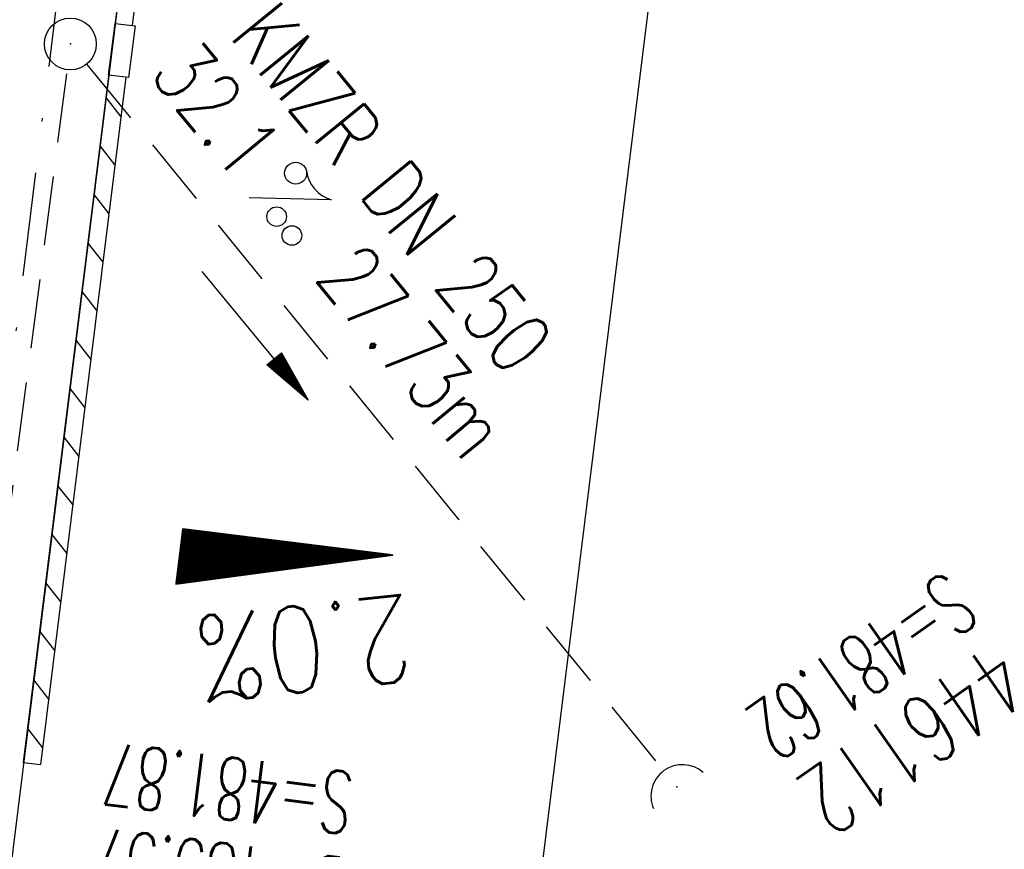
# Model space of a CAD drawing. Extents: x 459406 to 461721, y 413308 to 423218.
# Tile 57 of 256: x 461062 to 461090, y 415003 to 415027. Entities that reach past the tile are written whole.
import ezdxf
from ezdxf.enums import TextEntityAlignment as Align

# ---------------------------------------------------------------- set-up
doc = ezdxf.new("R2010")
doc.units = 0
doc.header["$LTSCALE"] = 2
doc.header["$MEASUREMENT"] = 0
for name, pattern in [('AUSGEZOGEN', [0]), ('GESTRICH-X2', [1.5, 1, -0.5]), ('STRICHPT-X3', [3, 1.5, -0.75, 0, -0.75])]:
    doc.linetypes.add(name, pattern=pattern)
doc.layers.get('0').update_dxf_attribs({"linetype": 'AUSGEZOGEN'})
for name, color, linetype in [('ACHSE', 1, 'STRICHPT-X3'), ('FBR', 8, 'CONTINUOUS'), ('GEF', 7, 'AUSGEZOGEN'), ('KANAL', 7, 'GESTRICH-X2'), ('PFEIL', 7, 'CONTINUOUS'), ('RINNE', 200, 'CONTINUOUS'), ('SCHACHTNR', 6, 'CONTINUOUS'), ('SCHSYMBOL', 7, 'AUSGEZOGEN'), ('TEXTO', 4, 'CONTINUOUS'), ('TEXTU', 4, 'CONTINUOUS')]:
    doc.layers.add(name, color=color, linetype=linetype)
doc.styles.add('ROMANS', font='romans.shx', dxfattribs={"width": 0.8})

# ---------------------------------------------------------------- blocks, each defined once
blk = doc.blocks.new('40')
at = {"color": 0}
blk.add_arc((0.025, 0.311), 0.91, 192.5363, 347.4637, dxfattribs=at)
blk.add_point((0, 0), dxfattribs=at)
blk = doc.blocks.new('PROM')
blk.add_line((1.566, 1.817), (0.019, 0.015))
for centre, radius in [((0.317, 1.51), 0.317), ((0.943, 0.291), 0.283), ((1.645, 0.287), 0.283)]:
    blk.add_circle(centre, radius)
blk.add_arc((0.992, 2.682), 1.033, 239.1414, 303.3549)
blk = doc.blocks.new('PFEIL2')
at = {"color": 0}
for p, q in [((0.88, 0.002), (-2.401, -0.012)), ((0.881, -0.271), (0.879, 0.276)), ((0.879, 0.276), (2.429, 0.009)), ((0.911, 0.27), (0.879, 0.265)), ((0.965, 0.261), (0.879, 0.246)), ((1.019, 0.252), (0.879, 0.228)), ((1.073, 0.242), (0.879, 0.209)), ((1.127, 0.233), (0.879, 0.191)), ((1.181, 0.224), (0.879, 0.172)), ((1.235, 0.214), (0.879, 0.154)), ((1.289, 0.205), (0.879, 0.135)), ((1.343, 0.196), (0.879, 0.117)), ((1.397, 0.187), (0.879, 0.098)), ((1.451, 0.177), (0.879, 0.08)), ((1.505, 0.168), (0.879, 0.061)), ((1.559, 0.159), (0.88, 0.043)), ((1.613, 0.149), (0.88, 0.024)), ((1.668, 0.14), (0.88, 0.006)), ((1.722, 0.131), (0.88, -0.013)), ((1.776, 0.121), (0.88, -0.031)), ((1.83, 0.112), (0.88, -0.05)), ((1.884, 0.103), (0.88, -0.068)), ((1.938, 0.094), (0.88, -0.087)), ((1.992, 0.084), (0.88, -0.105)), ((2.046, 0.075), (0.88, -0.124)), ((2.1, 0.066), (0.88, -0.142)), ((2.154, 0.056), (0.88, -0.161)), ((2.208, 0.047), (0.88, -0.179)), ((2.262, 0.038), (0.881, -0.198)), ((2.316, 0.029), (0.881, -0.216)), ((2.37, 0.019), (0.881, -0.235)), ((2.424, 0.01), (0.881, -0.253)), ((2.429, 0.009), (0.881, -0.271))]:
    blk.add_line(p, q, dxfattribs=at)
blk = doc.blocks.new('GST')
at = {"color": 0}
blk.add_circle((0, 0), 0.75, dxfattribs=at)
blk.add_point((0, 0), dxfattribs=at)
blk = doc.blocks.new('*X8')
at = {"color": 0}
for p, q in [((725.827, 193.844), (727.436, 195.453)), ((725.827, 193.853), (727.427, 195.453)), ((725.827, 193.861), (727.418, 195.453)), ((725.827, 193.87), (727.409, 195.453)), ((725.827, 193.879), (727.401, 195.453)), ((725.827, 193.888), (727.392, 195.453)), ((725.827, 193.897), (727.383, 195.453)), ((725.827, 193.906), (727.374, 195.453)), ((725.827, 193.914), (727.365, 195.453)), ((725.827, 193.923), (727.356, 195.453)), ((725.827, 193.932), (727.347, 195.453)), ((725.827, 193.941), (727.339, 195.453)), ((725.827, 193.95), (727.33, 195.453)), ((725.827, 193.959), (727.321, 195.453)), ((725.827, 193.967), (727.312, 195.453)), ((725.827, 193.976), (727.303, 195.453)), ((725.827, 193.985), (727.294, 195.453)), ((725.827, 193.994), (727.286, 195.453)), ((725.827, 194.003), (727.277, 195.453)), ((725.827, 194.012), (727.268, 195.453)), ((725.827, 194.02), (727.259, 195.453)), ((725.827, 194.029), (727.25, 195.453)), ((725.827, 194.038), (727.241, 195.453)), ((725.827, 194.047), (727.233, 195.453)), ((725.827, 194.056), (727.224, 195.453)), ((725.827, 194.065), (727.215, 195.453)), ((725.827, 194.073), (727.206, 195.453)), ((725.827, 194.082), (727.197, 195.453)), ((725.827, 194.091), (727.188, 195.453)), ((725.827, 194.1), (727.18, 195.453)), ((725.827, 194.109), (727.171, 195.453)), ((725.827, 194.118), (727.162, 195.453)), ((725.827, 194.127), (727.153, 195.453)), ((725.827, 194.135), (727.144, 195.453)), ((725.827, 194.144), (727.135, 195.453)), ((725.827, 194.153), (727.127, 195.453)), ((725.827, 194.162), (727.118, 195.453)), ((725.827, 194.171), (727.109, 195.453)), ((725.827, 194.18), (727.1, 195.453)), ((725.827, 194.188), (727.091, 195.453)), ((725.827, 194.197), (727.082, 195.453)), ((725.827, 194.206), (727.073, 195.453)), ((725.827, 194.215), (727.065, 195.453)), ((725.827, 194.224), (727.056, 195.453)), ((725.827, 194.233), (727.047, 195.453)), ((725.827, 194.241), (727.038, 195.453)), ((725.827, 194.25), (727.029, 195.453)), ((725.827, 194.259), (727.02, 195.453)), ((725.827, 194.268), (727.012, 195.453)), ((725.827, 194.277), (727.003, 195.453)), ((725.827, 194.286), (726.994, 195.453)), ((725.827, 194.294), (726.985, 195.453)), ((725.827, 194.303), (726.976, 195.453)), ((725.827, 194.312), (726.967, 195.453)), ((725.827, 194.321), (726.959, 195.453)), ((725.827, 194.33), (726.95, 195.453)), ((725.827, 194.339), (726.941, 195.453)), ((725.827, 194.348), (726.932, 195.453)), ((725.827, 194.356), (726.923, 195.453)), ((725.827, 194.365), (726.914, 195.453)), ((725.827, 194.374), (726.906, 195.453)), ((725.827, 194.383), (726.897, 195.453)), ((725.827, 194.392), (726.888, 195.453)), ((725.827, 194.401), (726.879, 195.453)), ((725.827, 194.409), (726.87, 195.453)), ((725.827, 194.418), (726.861, 195.453)), ((725.827, 194.427), (726.853, 195.453)), ((725.827, 194.436), (726.844, 195.453)), ((725.827, 194.445), (726.835, 195.453)), ((725.827, 194.454), (726.826, 195.453)), ((725.827, 194.462), (726.817, 195.453)), ((725.827, 194.471), (726.808, 195.453)), ((725.827, 194.48), (726.799, 195.453)), ((725.827, 194.489), (726.791, 195.453)), ((725.827, 194.498), (726.782, 195.453)), ((725.827, 194.507), (726.773, 195.453)), ((725.827, 194.515), (726.764, 195.453)), ((725.827, 194.524), (726.755, 195.453)), ((725.827, 194.533), (726.746, 195.453)), ((725.827, 194.542), (726.738, 195.453)), ((725.827, 194.551), (726.729, 195.453)), ((725.827, 194.56), (726.72, 195.453)), ((725.827, 194.568), (726.711, 195.453)), ((725.827, 194.577), (726.702, 195.453)), ((725.827, 194.586), (726.693, 195.453)), ((725.827, 194.595), (726.685, 195.453)), ((725.827, 194.604), (726.676, 195.453)), ((725.827, 194.613), (726.667, 195.453)), ((725.827, 194.622), (726.658, 195.453)), ((725.827, 194.63), (726.649, 195.453)), ((725.827, 194.639), (726.64, 195.453)), ((725.827, 194.648), (726.632, 195.453)), ((725.827, 194.657), (726.623, 195.453)), ((725.827, 194.666), (726.614, 195.453)), ((725.827, 194.675), (726.605, 195.453)), ((725.827, 194.683), (726.596, 195.453)), ((725.827, 194.692), (726.587, 195.453)), ((725.827, 194.701), (726.579, 195.453)), ((725.827, 194.71), (726.57, 195.453)), ((725.827, 194.719), (726.561, 195.453)), ((725.827, 194.728), (726.552, 195.453)), ((725.827, 194.736), (726.543, 195.453)), ((725.827, 194.745), (726.534, 195.453)), ((725.827, 194.754), (726.525, 195.453)), ((725.827, 194.763), (726.517, 195.453)), ((725.827, 194.772), (726.508, 195.453)), ((725.827, 194.781), (726.499, 195.453)), ((725.827, 194.789), (726.49, 195.453)), ((725.827, 194.798), (726.481, 195.453)), ((725.827, 194.807), (726.472, 195.453)), ((725.827, 194.816), (726.464, 195.453)), ((725.827, 194.825), (726.455, 195.453)), ((725.827, 194.834), (726.446, 195.453)), ((725.827, 194.842), (726.437, 195.453)), ((725.827, 194.851), (726.428, 195.453)), ((725.827, 194.86), (726.419, 195.453)), ((725.827, 194.869), (726.411, 195.453)), ((725.827, 194.878), (726.402, 195.453)), ((725.827, 194.887), (726.393, 195.453)), ((725.827, 194.896), (726.384, 195.453)), ((725.827, 194.904), (726.375, 195.453)), ((725.827, 194.913), (726.366, 195.453)), ((725.827, 194.922), (726.358, 195.453)), ((725.827, 194.931), (726.349, 195.453)), ((725.827, 194.94), (726.34, 195.453)), ((725.827, 194.949), (726.331, 195.453)), ((725.827, 194.957), (726.322, 195.453)), ((725.827, 194.966), (726.313, 195.453)), ((725.827, 194.975), (726.305, 195.453)), ((725.827, 194.984), (726.296, 195.453)), ((725.827, 194.993), (726.287, 195.453)), ((725.827, 195.002), (726.278, 195.453)), ((725.827, 195.01), (726.269, 195.453)), ((725.827, 195.019), (726.26, 195.453)), ((725.827, 195.028), (726.251, 195.453)), ((725.827, 195.037), (726.243, 195.453)), ((725.827, 195.046), (726.234, 195.453)), ((725.827, 195.055), (726.225, 195.453)), ((725.827, 195.063), (726.216, 195.453)), ((725.827, 195.072), (726.207, 195.453)), ((725.827, 195.081), (726.198, 195.453)), ((725.827, 195.09), (726.19, 195.453)), ((725.827, 195.099), (726.181, 195.453)), ((725.827, 195.108), (726.172, 195.453)), ((725.827, 195.116), (726.163, 195.453)), ((725.827, 195.125), (726.154, 195.453)), ((725.827, 195.134), (726.145, 195.453)), ((725.827, 195.143), (726.137, 195.453)), ((725.827, 195.152), (726.128, 195.453)), ((725.827, 195.161), (726.119, 195.453)), ((725.827, 195.17), (726.11, 195.453)), ((725.827, 195.178), (726.101, 195.453)), ((725.827, 195.187), (726.092, 195.453)), ((725.827, 195.196), (726.084, 195.453)), ((725.827, 195.205), (726.075, 195.453)), ((725.827, 195.214), (726.066, 195.453)), ((725.827, 195.223), (726.057, 195.453)), ((725.827, 195.231), (726.048, 195.453)), ((725.827, 195.24), (726.039, 195.453)), ((725.827, 195.249), (726.031, 195.453)), ((725.827, 195.258), (726.022, 195.453)), ((725.827, 195.267), (726.013, 195.453)), ((725.827, 195.276), (726.004, 195.453)), ((725.827, 195.284), (725.995, 195.453)), ((725.827, 195.293), (725.986, 195.453)), ((725.827, 195.302), (725.977, 195.453)), ((725.827, 195.311), (725.969, 195.453)), ((725.827, 195.32), (725.96, 195.453)), ((725.827, 195.329), (725.951, 195.453)), ((725.827, 195.337), (725.942, 195.453)), ((725.827, 195.346), (725.933, 195.453)), ((725.827, 195.355), (725.924, 195.453)), ((725.827, 195.364), (725.916, 195.453)), ((725.827, 195.373), (725.907, 195.453)), ((725.827, 195.382), (725.898, 195.453)), ((725.827, 195.39), (725.889, 195.453)), ((725.827, 195.399), (725.88, 195.453)), ((725.827, 195.408), (725.871, 195.453)), ((725.827, 195.417), (725.863, 195.453)), ((725.827, 195.426), (725.854, 195.453)), ((725.827, 195.435), (725.845, 195.453)), ((725.827, 195.444), (725.836, 195.453)), ((725.827, 193.826), (727.433, 195.433)), ((725.827, 193.817), (727.43, 195.421)), ((725.827, 193.808), (727.427, 195.409)), ((725.827, 193.799), (727.424, 195.397)), ((725.827, 193.791), (727.421, 195.385)), ((725.827, 193.782), (727.418, 195.373)), ((725.827, 193.773), (727.414, 195.361)), ((725.827, 193.764), (727.411, 195.349)), ((725.827, 193.755), (727.408, 195.337)), ((725.827, 193.746), (727.405, 195.325)), ((725.827, 193.738), (727.402, 195.313)), ((725.827, 193.729), (727.399, 195.301)), ((725.827, 193.72), (727.395, 195.289)), ((725.827, 193.711), (727.392, 195.277)), ((725.827, 193.702), (727.389, 195.265)), ((725.827, 193.693), (727.386, 195.253)), ((725.827, 193.685), (727.383, 195.241)), ((725.827, 193.676), (727.38, 195.229)), ((725.827, 193.667), (727.377, 195.217)), ((725.827, 193.658), (727.373, 195.205)), ((725.827, 193.649), (727.37, 195.193)), ((725.827, 193.64), (727.367, 195.181)), ((725.827, 193.632), (727.364, 195.169)), ((725.827, 193.623), (727.361, 195.157)), ((725.827, 193.614), (727.358, 195.145)), ((725.827, 193.605), (727.354, 195.133)), ((725.827, 193.596), (727.351, 195.121)), ((725.827, 193.587), (727.348, 195.109)), ((725.827, 193.579), (727.345, 195.097)), ((725.827, 193.57), (727.342, 195.085)), ((725.827, 193.561), (727.339, 195.073)), ((725.827, 193.552), (727.336, 195.061)), ((725.827, 193.543), (727.332, 195.049)), ((725.827, 193.534), (727.329, 195.037)), ((725.827, 193.525), (727.326, 195.025)), ((725.827, 193.517), (727.323, 195.013)), ((725.827, 193.508), (727.32, 195.001)), ((725.827, 193.499), (727.317, 194.989)), ((725.827, 193.49), (727.313, 194.977)), ((725.827, 193.481), (727.31, 194.965)), ((725.827, 193.472), (727.307, 194.953)), ((725.827, 193.464), (727.304, 194.941)), ((725.827, 193.455), (727.301, 194.929)), ((725.827, 193.446), (727.298, 194.917)), ((725.827, 193.437), (727.295, 194.905)), ((725.827, 193.428), (727.291, 194.893)), ((725.827, 193.419), (727.288, 194.881)), ((725.827, 193.411), (727.285, 194.869)), ((725.827, 193.402), (727.282, 194.857)), ((725.827, 193.393), (727.279, 194.845)), ((725.827, 193.384), (727.276, 194.833)), ((725.827, 193.375), (727.272, 194.821)), ((725.827, 193.366), (727.269, 194.809)), ((725.827, 193.358), (727.266, 194.797)), ((725.827, 193.349), (727.263, 194.785)), ((725.827, 193.34), (727.26, 194.773)), ((725.827, 193.331), (727.257, 194.761)), ((725.827, 193.322), (727.254, 194.749)), ((725.827, 193.313), (727.25, 194.737)), ((725.827, 193.305), (727.247, 194.725)), ((725.827, 193.296), (727.244, 194.713)), ((725.827, 193.287), (727.241, 194.701)), ((725.827, 193.278), (727.238, 194.689)), ((725.827, 193.269), (727.235, 194.677)), ((725.827, 193.26), (727.231, 194.665)), ((725.827, 193.251), (727.228, 194.653)), ((725.827, 193.243), (727.225, 194.641)), ((725.827, 193.234), (727.222, 194.629)), ((725.827, 193.225), (727.219, 194.617)), ((725.827, 193.216), (727.216, 194.605)), ((725.827, 193.207), (727.213, 194.593)), ((725.827, 193.198), (727.209, 194.581)), ((725.827, 193.19), (727.206, 194.569)), ((725.827, 193.181), (727.203, 194.557)), ((725.827, 193.172), (727.2, 194.545)), ((725.827, 193.163), (727.197, 194.533)), ((725.827, 193.154), (727.194, 194.521)), ((725.827, 193.145), (727.19, 194.509)), ((725.827, 193.137), (727.187, 194.497)), ((725.827, 193.128), (727.184, 194.485)), ((725.827, 193.119), (727.181, 194.473)), ((725.827, 193.11), (727.178, 194.461)), ((725.827, 193.101), (727.175, 194.449)), ((725.827, 193.092), (727.172, 194.437)), ((725.827, 193.084), (727.168, 194.425)), ((725.827, 193.075), (727.165, 194.413)), ((725.827, 193.066), (727.162, 194.401)), ((725.827, 193.057), (727.159, 194.389)), ((725.827, 193.048), (727.156, 194.377)), ((725.827, 193.039), (727.153, 194.365)), ((725.827, 193.031), (727.149, 194.353)), ((725.827, 193.022), (727.146, 194.341)), ((725.827, 193.013), (727.143, 194.329)), ((725.827, 193.004), (727.14, 194.317)), ((725.827, 192.995), (727.137, 194.305)), ((725.827, 192.986), (727.134, 194.293)), ((725.827, 192.977), (727.131, 194.281)), ((725.827, 192.969), (727.127, 194.269)), ((725.827, 192.96), (727.124, 194.257)), ((725.827, 192.951), (727.121, 194.245)), ((725.827, 192.942), (727.118, 194.233)), ((725.827, 192.933), (727.115, 194.221)), ((725.827, 192.924), (727.112, 194.209)), ((725.827, 192.916), (727.108, 194.197)), ((725.827, 192.907), (727.105, 194.185)), ((725.827, 192.898), (727.102, 194.173)), ((725.827, 192.889), (727.099, 194.161)), ((725.827, 192.88), (727.096, 194.15)), ((725.827, 192.871), (727.093, 194.138)), ((725.827, 192.863), (727.09, 194.126)), ((725.827, 192.854), (727.086, 194.114)), ((725.827, 192.845), (727.083, 194.102)), ((725.827, 192.836), (727.08, 194.09)), ((725.827, 192.827), (727.077, 194.078)), ((725.827, 192.818), (727.074, 194.066)), ((725.827, 192.81), (727.071, 194.054)), ((725.827, 192.801), (727.068, 194.042)), ((725.827, 192.792), (727.064, 194.03)), ((725.827, 192.783), (727.061, 194.018)), ((725.827, 192.774), (727.058, 194.006)), ((725.827, 192.765), (727.055, 193.994)), ((725.827, 192.757), (727.052, 193.982)), ((725.827, 192.748), (727.049, 193.97)), ((725.827, 192.739), (727.045, 193.958)), ((725.827, 192.73), (727.042, 193.946)), ((725.827, 192.721), (727.039, 193.934)), ((725.827, 192.712), (727.036, 193.922)), ((725.827, 192.703), (727.033, 193.91)), ((725.827, 192.695), (727.03, 193.898)), ((725.827, 192.686), (727.027, 193.886)), ((725.827, 192.677), (727.023, 193.874)), ((725.827, 192.668), (727.02, 193.862)), ((725.827, 192.659), (727.017, 193.85)), ((725.827, 192.65), (727.014, 193.838)), ((725.827, 192.642), (727.011, 193.826)), ((725.827, 192.633), (727.008, 193.814)), ((725.827, 192.624), (727.004, 193.802)), ((725.827, 192.615), (727.001, 193.79)), ((725.827, 192.606), (726.998, 193.778)), ((725.827, 192.597), (726.995, 193.766)), ((725.827, 192.589), (726.992, 193.754)), ((725.827, 192.58), (726.989, 193.742)), ((725.827, 192.571), (726.986, 193.73)), ((725.827, 192.562), (726.982, 193.718)), ((725.827, 192.553), (726.979, 193.706)), ((725.827, 192.544), (726.976, 193.694)), ((725.827, 192.536), (726.973, 193.682)), ((725.827, 192.527), (726.97, 193.67)), ((725.827, 192.518), (726.967, 193.658)), ((725.827, 192.509), (726.963, 193.646)), ((725.827, 192.5), (726.96, 193.634)), ((725.827, 192.491), (726.957, 193.622)), ((725.827, 192.483), (726.954, 193.61)), ((725.827, 192.474), (726.951, 193.598)), ((725.827, 192.465), (726.948, 193.586)), ((725.827, 192.456), (726.945, 193.574)), ((725.827, 192.447), (726.941, 193.562)), ((725.827, 192.438), (726.938, 193.55)), ((725.827, 192.429), (726.935, 193.538)), ((725.827, 192.421), (726.932, 193.526)), ((725.827, 192.412), (726.929, 193.514)), ((725.827, 192.403), (726.926, 193.502)), ((725.827, 192.394), (726.922, 193.49)), ((725.827, 192.385), (726.919, 193.478)), ((725.827, 192.376), (726.916, 193.466)), ((725.827, 192.368), (726.913, 193.454)), ((725.827, 192.359), (726.91, 193.442)), ((725.827, 192.35), (726.907, 193.43)), ((725.827, 192.341), (726.904, 193.418)), ((725.827, 192.332), (726.9, 193.406)), ((725.827, 192.323), (726.897, 193.394)), ((725.827, 192.315), (726.894, 193.382)), ((725.827, 192.306), (726.891, 193.37)), ((725.827, 192.297), (726.888, 193.358)), ((725.827, 192.288), (726.885, 193.346)), ((725.827, 192.279), (726.881, 193.334)), ((725.827, 192.27), (726.878, 193.322)), ((725.827, 192.262), (726.875, 193.31)), ((725.827, 192.253), (726.872, 193.298)), ((725.827, 192.244), (726.869, 193.286)), ((725.827, 192.235), (726.866, 193.274)), ((725.827, 192.226), (726.863, 193.262)), ((725.827, 192.217), (726.859, 193.25)), ((725.827, 192.209), (726.856, 193.238)), ((725.827, 192.2), (726.853, 193.226)), ((725.827, 192.191), (726.85, 193.214)), ((725.827, 192.182), (726.847, 193.202)), ((725.827, 192.173), (726.844, 193.19)), ((725.827, 192.164), (726.84, 193.178)), ((725.827, 192.155), (726.837, 193.166)), ((725.827, 192.147), (726.834, 193.154)), ((725.827, 192.138), (726.831, 193.142)), ((725.827, 192.129), (726.828, 193.13)), ((725.827, 192.12), (726.825, 193.118)), ((725.827, 192.111), (726.822, 193.106)), ((725.827, 192.102), (726.818, 193.094)), ((725.827, 192.094), (726.815, 193.082)), ((725.827, 192.085), (726.812, 193.07)), ((725.827, 192.076), (726.809, 193.058)), ((725.827, 192.067), (726.806, 193.046)), ((725.827, 192.058), (726.803, 193.034)), ((725.827, 192.049), (726.799, 193.022)), ((725.827, 192.041), (726.796, 193.01)), ((725.827, 192.032), (726.793, 192.998)), ((725.827, 192.023), (726.79, 192.986)), ((725.827, 192.014), (726.787, 192.974)), ((725.827, 192.005), (726.784, 192.962)), ((725.827, 191.996), (726.781, 192.95)), ((725.827, 191.988), (726.777, 192.938)), ((725.827, 191.979), (726.774, 192.926)), ((725.827, 191.97), (726.771, 192.914)), ((725.827, 191.961), (726.768, 192.902)), ((725.827, 191.952), (726.765, 192.89)), ((725.827, 191.943), (726.762, 192.878)), ((725.827, 191.935), (726.758, 192.866)), ((725.827, 191.926), (726.755, 192.854)), ((725.827, 191.917), (726.752, 192.842)), ((725.827, 191.908), (726.749, 192.83)), ((725.827, 191.899), (726.746, 192.818)), ((725.827, 191.89), (726.743, 192.806)), ((725.827, 191.881), (726.74, 192.794)), ((725.827, 191.873), (726.736, 192.782)), ((725.827, 191.864), (726.733, 192.77)), ((725.827, 191.855), (726.73, 192.758)), ((725.827, 191.846), (726.727, 192.746)), ((725.827, 191.837), (726.724, 192.734)), ((725.827, 191.828), (726.721, 192.722)), ((725.827, 191.82), (726.717, 192.71)), ((725.827, 191.811), (726.714, 192.698)), ((725.827, 191.802), (726.711, 192.686)), ((725.827, 191.793), (726.708, 192.674)), ((725.827, 191.784), (726.705, 192.662)), ((725.827, 191.775), (726.702, 192.65)), ((725.827, 191.767), (726.699, 192.639)), ((725.827, 191.758), (726.695, 192.627)), ((725.827, 191.749), (726.692, 192.615)), ((725.827, 191.74), (726.689, 192.603)), ((725.827, 191.731), (726.686, 192.591)), ((725.827, 191.722), (726.683, 192.579)), ((725.827, 191.714), (726.68, 192.567)), ((725.827, 191.705), (726.677, 192.555)), ((725.827, 191.696), (726.673, 192.543)), ((725.827, 191.687), (726.67, 192.531)), ((725.827, 191.678), (726.667, 192.519)), ((725.827, 191.669), (726.664, 192.507)), ((725.827, 191.66), (726.661, 192.495)), ((725.827, 191.652), (726.658, 192.483)), ((725.827, 191.643), (726.654, 192.471)), ((725.827, 191.634), (726.651, 192.459)), ((725.827, 191.625), (726.648, 192.447)), ((725.827, 191.616), (726.645, 192.435)), ((725.827, 191.607), (726.642, 192.423)), ((725.827, 191.599), (726.639, 192.411)), ((725.827, 191.59), (726.636, 192.399)), ((725.827, 191.581), (726.632, 192.387)), ((725.827, 191.572), (726.629, 192.375)), ((725.827, 191.563), (726.626, 192.363)), ((725.827, 191.554), (726.623, 192.351)), ((725.827, 191.546), (726.62, 192.339)), ((725.827, 191.537), (726.617, 192.327)), ((725.827, 191.528), (726.613, 192.315)), ((725.827, 191.519), (726.61, 192.303)), ((725.827, 191.51), (726.607, 192.291)), ((725.827, 191.501), (726.604, 192.279)), ((725.827, 191.493), (726.601, 192.267)), ((725.827, 191.484), (726.598, 192.255)), ((725.827, 191.475), (726.595, 192.243)), ((725.827, 191.466), (726.591, 192.231)), ((725.827, 191.457), (726.588, 192.219)), ((725.827, 191.448), (726.585, 192.207)), ((725.827, 191.44), (726.582, 192.195)), ((725.827, 191.431), (726.579, 192.183)), ((725.827, 191.422), (726.576, 192.171)), ((725.827, 191.413), (726.572, 192.159)), ((725.827, 191.404), (726.569, 192.147)), ((725.827, 191.395), (726.566, 192.135)), ((725.827, 191.386), (726.563, 192.123)), ((725.827, 191.378), (726.56, 192.111)), ((725.827, 191.369), (726.557, 192.099)), ((725.827, 191.36), (726.554, 192.087)), ((725.827, 191.351), (726.55, 192.075)), ((725.827, 191.342), (726.547, 192.063)), ((725.827, 191.333), (726.544, 192.051)), ((725.827, 191.325), (726.541, 192.039)), ((725.827, 191.316), (726.538, 192.027)), ((725.827, 191.307), (726.535, 192.015)), ((725.827, 191.298), (726.531, 192.003)), ((725.827, 191.289), (726.528, 191.991)), ((725.827, 191.28), (726.525, 191.979)), ((725.827, 191.272), (726.522, 191.967)), ((725.827, 191.263), (726.519, 191.955)), ((725.827, 191.254), (726.516, 191.943)), ((725.827, 191.245), (726.513, 191.931)), ((725.827, 191.236), (726.509, 191.919)), ((725.827, 191.227), (726.506, 191.907)), ((725.827, 191.219), (726.503, 191.895)), ((725.827, 191.21), (726.5, 191.883)), ((725.827, 191.201), (726.497, 191.871)), ((725.827, 191.192), (726.494, 191.859)), ((725.827, 191.183), (726.49, 191.847)), ((725.827, 191.174), (726.487, 191.835)), ((725.827, 191.166), (726.484, 191.823)), ((725.827, 191.157), (726.481, 191.811)), ((725.827, 191.148), (726.478, 191.799)), ((725.827, 191.139), (726.475, 191.787)), ((725.827, 191.13), (726.472, 191.775)), ((725.827, 191.121), (726.468, 191.763)), ((725.827, 191.112), (726.465, 191.751)), ((725.827, 191.104), (726.462, 191.739)), ((725.827, 191.095), (726.459, 191.727)), ((725.827, 191.086), (726.456, 191.715)), ((725.827, 191.077), (726.453, 191.703)), ((725.827, 191.068), (726.449, 191.691)), ((725.827, 191.059), (726.446, 191.679)), ((725.827, 191.051), (726.443, 191.667)), ((725.827, 191.042), (726.44, 191.655)), ((725.827, 191.033), (726.437, 191.643)), ((725.827, 191.024), (726.434, 191.631)), ((725.827, 191.015), (726.431, 191.619)), ((725.827, 191.006), (726.427, 191.607)), ((725.827, 190.998), (726.424, 191.595)), ((725.827, 190.989), (726.421, 191.583)), ((725.827, 190.98), (726.418, 191.571)), ((725.827, 190.971), (726.415, 191.559)), ((725.827, 190.962), (726.412, 191.547)), ((725.827, 190.953), (726.408, 191.535)), ((725.827, 190.945), (726.405, 191.523)), ((725.827, 190.936), (726.402, 191.511)), ((725.827, 190.927), (726.399, 191.499)), ((725.827, 190.918), (726.396, 191.487)), ((725.827, 190.909), (726.393, 191.475)), ((725.827, 190.9), (726.39, 191.463)), ((725.827, 190.892), (726.386, 191.451)), ((725.827, 190.883), (726.383, 191.439)), ((725.827, 190.874), (726.38, 191.427)), ((725.827, 190.865), (726.377, 191.415)), ((725.827, 190.856), (726.374, 191.403)), ((725.827, 190.847), (726.371, 191.391)), ((725.827, 190.838), (726.367, 191.379)), ((725.827, 190.83), (726.364, 191.367)), ((725.827, 190.821), (726.361, 191.355)), ((725.827, 190.812), (726.358, 191.343)), ((725.827, 190.803), (726.355, 191.331)), ((725.827, 190.794), (726.352, 191.319)), ((725.827, 190.785), (726.349, 191.307)), ((725.827, 190.777), (726.345, 191.295)), ((725.827, 190.768), (726.342, 191.283)), ((725.827, 190.759), (726.339, 191.271)), ((725.827, 190.75), (726.336, 191.259)), ((725.827, 190.741), (726.333, 191.247)), ((725.827, 190.732), (726.33, 191.235)), ((725.827, 190.724), (726.326, 191.223)), ((725.827, 190.715), (726.323, 191.211)), ((725.827, 190.706), (726.32, 191.199)), ((725.827, 190.697), (726.317, 191.187)), ((725.827, 190.688), (726.314, 191.175)), ((725.827, 190.679), (726.311, 191.163)), ((725.827, 190.671), (726.308, 191.151)), ((725.827, 190.662), (726.304, 191.139)), ((725.827, 190.653), (726.301, 191.128)), ((725.827, 190.644), (726.298, 191.116)), ((725.827, 190.635), (726.295, 191.104)), ((725.827, 190.626), (726.292, 191.092)), ((725.827, 190.618), (726.289, 191.08)), ((725.827, 190.609), (726.286, 191.068)), ((725.827, 190.6), (726.282, 191.056)), ((725.827, 190.591), (726.279, 191.044)), ((725.827, 190.582), (726.276, 191.032)), ((725.827, 190.573), (726.273, 191.02)), ((725.827, 190.564), (726.27, 191.008)), ((725.827, 190.556), (726.267, 190.996)), ((725.827, 190.547), (726.263, 190.984)), ((725.827, 190.538), (726.26, 190.972)), ((725.827, 190.529), (726.257, 190.96)), ((725.827, 190.52), (726.254, 190.948)), ((725.827, 190.511), (726.251, 190.936)), ((725.827, 190.503), (726.248, 190.924)), ((725.827, 190.494), (726.245, 190.912)), ((725.827, 190.485), (726.241, 190.9)), ((725.827, 190.476), (726.238, 190.888)), ((725.827, 190.467), (726.235, 190.876)), ((725.827, 190.458), (726.232, 190.864)), ((725.827, 190.45), (726.229, 190.852)), ((725.827, 190.441), (726.226, 190.84)), ((725.827, 190.432), (726.222, 190.828)), ((725.827, 190.423), (726.219, 190.816)), ((725.827, 190.414), (726.216, 190.804)), ((725.827, 190.405), (726.213, 190.792)), ((725.827, 190.397), (726.21, 190.78)), ((725.827, 190.388), (726.207, 190.768)), ((725.827, 190.379), (726.204, 190.756)), ((725.827, 190.37), (726.2, 190.744)), ((725.827, 190.361), (726.197, 190.732)), ((725.827, 190.352), (726.194, 190.72)), ((725.827, 190.344), (726.191, 190.708)), ((725.827, 190.335), (726.188, 190.696)), ((725.827, 190.326), (726.185, 190.684)), ((725.827, 190.317), (726.181, 190.672)), ((725.827, 190.308), (726.178, 190.66)), ((725.827, 190.299), (726.175, 190.648)), ((725.827, 190.29), (726.172, 190.636)), ((725.827, 190.282), (726.169, 190.624)), ((725.827, 190.273), (726.166, 190.612)), ((725.827, 190.264), (726.163, 190.6)), ((725.827, 190.255), (726.159, 190.588)), ((725.827, 190.246), (726.156, 190.576)), ((725.827, 190.237), (726.153, 190.564)), ((725.827, 190.229), (726.15, 190.552)), ((725.827, 190.22), (726.147, 190.54)), ((725.827, 190.211), (726.144, 190.528)), ((725.827, 190.202), (726.14, 190.516)), ((725.827, 190.193), (726.137, 190.504)), ((725.827, 190.184), (726.134, 190.492)), ((725.827, 190.176), (726.131, 190.48)), ((725.827, 190.167), (726.128, 190.468)), ((725.827, 190.158), (726.125, 190.456)), ((725.827, 190.149), (726.122, 190.444)), ((725.827, 190.14), (726.118, 190.432)), ((725.827, 190.131), (726.115, 190.42)), ((725.827, 190.123), (726.112, 190.408)), ((725.827, 190.114), (726.109, 190.396)), ((725.827, 190.105), (726.106, 190.384)), ((725.827, 190.096), (726.103, 190.372)), ((725.827, 190.087), (726.099, 190.36)), ((725.827, 190.078), (726.096, 190.348)), ((725.827, 190.07), (726.093, 190.336)), ((725.827, 190.061), (726.09, 190.324)), ((725.827, 190.052), (726.087, 190.312)), ((725.827, 190.043), (726.084, 190.3)), ((725.827, 190.034), (726.081, 190.288)), ((725.827, 190.025), (726.077, 190.276)), ((725.827, 190.016), (726.074, 190.264)), ((725.827, 190.008), (726.071, 190.252)), ((725.827, 189.999), (726.068, 190.24)), ((725.827, 189.99), (726.065, 190.228)), ((725.827, 189.981), (726.062, 190.216)), ((725.827, 189.972), (726.058, 190.204)), ((725.827, 189.963), (726.055, 190.192)), ((725.827, 189.955), (726.052, 190.18)), ((725.827, 189.946), (726.049, 190.168)), ((725.827, 189.937), (726.046, 190.156)), ((725.827, 189.928), (726.043, 190.144)), ((725.827, 189.919), (726.04, 190.132)), ((725.827, 189.91), (726.036, 190.12)), ((725.827, 189.902), (726.033, 190.108)), ((725.827, 189.893), (726.03, 190.096)), ((725.827, 189.884), (726.027, 190.084)), ((725.827, 189.875), (726.024, 190.072)), ((725.827, 189.866), (726.021, 190.06)), ((725.827, 189.857), (726.017, 190.048)), ((725.827, 189.849), (726.014, 190.036)), ((725.827, 189.84), (726.011, 190.024)), ((725.827, 189.831), (726.008, 190.012)), ((725.827, 189.822), (726.005, 190)), ((725.827, 189.813), (726.002, 189.988)), ((725.827, 189.804), (725.999, 189.976)), ((725.827, 189.796), (725.995, 189.964)), ((725.827, 189.787), (725.992, 189.952)), ((725.827, 189.778), (725.989, 189.94)), ((725.827, 189.769), (725.986, 189.928)), ((725.827, 189.76), (725.983, 189.916)), ((725.827, 189.751), (725.98, 189.904)), ((725.827, 189.742), (725.976, 189.892)), ((725.827, 189.734), (725.973, 189.88)), ((725.827, 189.725), (725.97, 189.868)), ((725.827, 189.716), (725.967, 189.856)), ((725.827, 189.707), (725.964, 189.844)), ((725.827, 189.698), (725.961, 189.832)), ((725.827, 189.689), (725.958, 189.82)), ((725.827, 189.681), (725.954, 189.808)), ((725.827, 189.672), (725.951, 189.796)), ((725.827, 189.663), (725.948, 189.784)), ((725.827, 189.654), (725.945, 189.772)), ((725.827, 189.645), (725.942, 189.76)), ((725.827, 189.636), (725.939, 189.748)), ((725.827, 189.628), (725.935, 189.736)), ((725.827, 189.619), (725.932, 189.724)), ((725.827, 189.61), (725.929, 189.712)), ((725.827, 189.601), (725.926, 189.7)), ((725.827, 189.592), (725.923, 189.688)), ((725.827, 189.583), (725.92, 189.676)), ((725.827, 189.575), (725.917, 189.664)), ((725.827, 189.566), (725.913, 189.652)), ((725.827, 189.557), (725.91, 189.64)), ((725.827, 189.548), (725.907, 189.628)), ((725.827, 189.539), (725.904, 189.616)), ((725.827, 189.53), (725.901, 189.605)), ((725.827, 189.521), (725.898, 189.593)), ((725.827, 189.513), (725.895, 189.581)), ((725.827, 189.504), (725.891, 189.569)), ((725.827, 189.495), (725.888, 189.557)), ((725.827, 189.486), (725.885, 189.545)), ((725.827, 189.477), (725.882, 189.533)), ((725.827, 189.468), (725.879, 189.521)), ((725.827, 189.46), (725.876, 189.509)), ((725.827, 189.451), (725.872, 189.497)), ((725.827, 189.442), (725.869, 189.485)), ((725.827, 189.433), (725.866, 189.473)), ((725.827, 189.424), (725.863, 189.461)), ((725.827, 189.415), (725.86, 189.449)), ((725.827, 189.407), (725.857, 189.437)), ((725.827, 189.398), (725.854, 189.425)), ((725.827, 189.389), (725.85, 189.413)), ((725.827, 189.38), (725.847, 189.401)), ((725.827, 189.371), (725.844, 189.389)), ((725.827, 189.362), (725.841, 189.377)), ((725.827, 189.354), (725.838, 189.365)), ((725.827, 189.345), (725.835, 189.353)), ((725.827, 189.336), (725.831, 189.341))]:
    blk.add_line(p, q, dxfattribs=at)
blk = doc.blocks.new('GEF')
at = {"color": 0}
for p, q in [((0.01, 0.018), (0.01, 6.148)), ((1.622, 6.148), (0.01, 0.018)), ((0.01, 6.148), (1.622, 6.148))]:
    blk.add_line(p, q, dxfattribs=at)
blk.add_blockref('*X8', (-725.817, -189.305), dxfattribs=at)

msp = doc.modelspace()

# ---------------------------------------------------------------- linework, layer by layer
at = {"layer": 'ACHSE', "flags": 128}
msp.add_lwpolyline([(460985.548, 416976.25), (460982.742, 416926.329), (460979.936, 416876.407), (460977.13, 416826.486), (460974.324, 416776.565), (460971.518, 416726.644), (460968.712, 416676.723), (460965.906, 416626.802), (460963.1, 416576.88, 0), (460961.733, 416552.566, 0), (460960.294, 416526.959, -0.000009), (460958.89, 416501.998, 0.00001), (460957.487, 416477.038, 0.000001), (460956.785, 416464.557, -0.000001), (460956.084, 416452.077), (460954.681, 416427.117), (460953.278, 416402.156), (460951.875, 416377.196, 0.000027), (460951.185, 416364.909, -0.000114), (460950.495, 416352.621, -0.000169), (460950.493, 416352.583, 0.000019), (460950.473, 416352.235, 0.002347), (460949.964, 416342.501, 0.0015), (460949.285, 416327.263, 0.002663), (460948.888, 416316.296, 0.002084), (460948.513, 416302.275, 0.002087), (460948.283, 416289.783, 0.002085), (460948.158, 416277.278, 0.002085), (460948.137, 416264.779, 0.002085), (460948.22, 416252.279, 0.002086), (460948.407, 416239.774, 0.002088), (460948.699, 416227.283, 0.002084), (460949.095, 416214.794, 0.002083), (460949.595, 416202.3, 0.002081), (460950.199, 416189.812, 0.002082), (460950.907, 416177.335, 0.002086), (460951.719, 416164.862, 0.002086), (460952.635, 416152.395, 0.002087), (460953.654, 416139.944, 0.002084), (460954.779, 416127.487, 0.002085), (460956.008, 416115.039, 0.002088), (460957.338, 416102.619, 0.002086), (460958.772, 416090.211, 0.002083), (460960.312, 416077.796, 0.002082), (460961.956, 416065.389, 0.002087), (460963.699, 416053.027, 0.002086), (460965.546, 416040.675, 0.002083), (460967.499, 416028.318, 0.00208), (460969.554, 416015.985, 0.002081), (460971.71, 416003.675, 0.002087), (460973.97, 415991.377, 0.002089), (460976.331, 415979.107, 0.002087), (460978.792, 415966.867, 0.002082), (460981.362, 415954.618, 0.002082), (460984.148, 415941.865, 0.002276), (460986.8, 415930.217, 0.001902), (460990.244, 415915.651, 0.002837), (460992.645, 415905.91, 0.000643), (460995.488, 415894.713, 0.001405), (460996.809, 415889.596, 0), (460998.528, 415883.015, 0.000001), (460998.872, 415881.699), (461005.191, 415857.511, 0.000017), (461008.351, 415845.417, -0.000015), (461011.511, 415833.323, -0.000002), (461014.671, 415821.229, -0.000002), (461017.83, 415809.135, -0.000001), (461020.99, 415797.041, 0.000005), (461024.149, 415784.946), (461030.468, 415760.758), (461036.787, 415736.57, 0.000028), (461038.983, 415728.166, -0.000015), (461041.179, 415719.762, -0.00065), (461041.486, 415718.58, -0.000124), (461043.088, 415712.377, -0.002577), (461045.469, 415702.947, -0.001641), (461049.083, 415688.106, -0.002531), (461051.665, 415677.106, -0.002087), (461054.672, 415663.739, -0.002079), (461057.313, 415651.527, -0.002077), (461059.854, 415639.283, -0.002078), (461062.295, 415627.009, -0.002083), (461064.629, 415614.743, -0.002085), (461066.86, 415602.46, -0.00208), (461068.994, 415590.128, -0.00208), (461071.024, 415577.786, -0.002082), (461072.949, 415565.443, -0.002086), (461074.772, 415553.076, -0.002086), (461076.492, 415540.695, -0.002081), (461078.107, 415528.309, -0.002078), (461079.622, 415515.892, -0.00208), (461081.034, 415503.452, -0.002087), (461082.339, 415491.041, -0.002085), (461083.54, 415478.621, -0.002078), (461084.641, 415466.147, -0.002076), (461085.638, 415453.67, -0.002082), (461086.529, 415441.219, -0.002088), (461087.317, 415428.753, -0.002085), (461088.001, 415416.263, -0.002081), (461088.581, 415403.772, -0.002082), (461089.057, 415391.285, -0.00208), (461089.429, 415378.795, -0.002078), (461089.697, 415366.294, -0.002082), (461089.861, 415353.787, -0.002085), (461089.921, 415341.295, -0.002085), (461089.877, 415328.803, -0.002082), (461089.728, 415316.296, -0.002078), (461089.475, 415303.794, -0.00208), (461089.119, 415291.304, -0.002082), (461088.658, 415278.809, -0.002084), (461088.094, 415266.325, -0.002082), (461087.426, 415253.85, -0.00208), (461086.653, 415241.367, -0.002079), (461085.777, 415228.897, -0.00208), (461084.797, 415216.436, -0.002085), (461083.633, 415203.064, -0.002418), (461082.526, 415191.54, -0.001753), (461080.941, 415176.374, -0.002741), (461079.84, 415166.685, -0.000279), (461078.804, 415158.036, -0.000933), (461078.489, 415155.455, -0.000004), (461077.263, 415145.575, -0.00001), (461076.803, 415141.87), (461073.723, 415117.061, 0.000001), (461071.82, 415101.734, 0.000001), (461070.643, 415092.251, 0.000018), (461069.104, 415079.846, -0.000014), (461067.564, 415067.441, -0.000008), (461066.024, 415055.036, 0.000011), (461064.484, 415042.632), (461058.325, 414993.013), (461052.166, 414943.394, -0.000009), (461049.086, 414918.584, 0.000009), (461046.006, 414893.774), (461039.847, 414844.155), (461033.688, 414794.536), (461027.529, 414744.917, -0.00001), (461024.449, 414720.107, 0.00001), (461021.369, 414695.298, 0.000001), (461018.29, 414670.488, -0.000001), (461015.21, 414645.678, 0), (461011.182, 414613.231, -0.000001), (461009.051, 414596.059, -0.000009), (461005.971, 414571.249, 0.00001), (461002.891, 414546.44), (460996.732, 414496.821), (460990.573, 414447.202), (460984.414, 414397.583, -0.000009), (460981.334, 414372.773, 0.000009), (460978.254, 414347.963), (460972.095, 414298.344), (460965.936, 414248.725), (460959.777, 414199.106, -0.00001), (460956.697, 414174.297, 0.00001), (460953.617, 414149.487, 0.000001), (460950.537, 414124.677, -0.000001), (460947.458, 414099.867, 0), (460943.43, 414067.42, -0.000001), (460941.299, 414050.248, -0.000009), (460938.219, 414025.438, 0.00001), (460935.139, 414000.629), (460928.98, 413951.01), (460922.821, 413901.391, 0.000001), (460919.742, 413876.581, -0.000001), (460916.662, 413851.771, -0.00001), (460913.582, 413826.961, 0.00001), (460910.502, 413802.152), (460904.343, 413752.533), (460898.184, 413702.914), (460892.025, 413653.295, -0.00001), (460888.945, 413628.486, 0.00001), (460885.865, 413603.676, 0.000001), (460882.785, 413578.866, -0.000001), (460879.706, 413554.056, 0), (460875.678, 413521.609, -0.000001), (460873.547, 413504.437, -0.000009), (460870.467, 413479.628, 0.00001), (460867.387, 413454.818), (460861.228, 413405.199), (460855.069, 413355.58, -0.000004), (460853.233, 413340.792, -0.000002), (460849.402, 413309.93)], format="xyb", dxfattribs=at)
at = {"layer": 'FBR'}
for points in [[(461034.278, 415813.432, -0.000001), (461037.438, 415801.337, 0.000005)], [(461006.884, 415857.953, 0.000017), (461010.044, 415845.859, -0.000015), (461013.204, 415833.765, -0.000002), (461016.364, 415821.671, -0.000002), (461019.523, 415809.577, -0.000001), (461022.683, 415797.483, 0.000005), (461025.842, 415785.388), (461032.161, 415761.2), (461038.48, 415737.012, 0.000028), (461040.676, 415728.609, -0.000015), (461042.872, 415720.204, -0.00065), (461043.181, 415719.018, -0.000124), (461044.783, 415712.814, -0.002577), (461047.168, 415703.367, -0.001641), (461050.785, 415688.514, -0.002531), (461053.37, 415677.497, -0.002087), (461056.381, 415664.116, -0.002079), (461059.025, 415651.889, -0.002154), (461061.661, 415639.18, -0.002078)], [(461016.137, 415808.693, -0.000001), (461019.296, 415796.598, 0.000005)], [(461001.382, 415804.838, -0.000001), (461004.541, 415792.744, 0.000005)], [(461076.752, 415155.671, -0.000004), (461075.526, 415145.791, -0.00001), (461075.066, 415142.086), (461071.986, 415117.277), (461070.084, 415101.949, 0.000001), (461068.906, 415092.467, 0.000018), (461067.367, 415080.061, -0.000014), (461065.827, 415067.657, -0.000008), (461064.287, 415055.252, 0.000011), (461062.747, 415042.848), (461056.588, 414993.229), (461050.429, 414943.61, -0.000009), (461047.349, 414918.8, 0.000009), (461044.269, 414893.99)], [(461080.226, 415155.239, -0.000004), (461079, 415145.36, -0.00001), (461078.54, 415141.654), (461075.46, 415116.845), (461073.557, 415101.518, 0.000001), (461072.38, 415092.035, 0.000018), (461070.84, 415079.631, -0.000014), (461069.301, 415067.225, -0.000008), (461067.761, 415054.821, 0.000011), (461066.221, 415042.416), (461060.062, 414992.797), (461053.903, 414943.178, -0.000009), (461050.823, 414918.368, 0.000009), (461047.743, 414893.558)], [(461095.36, 415153.361, -0.000004), (461094.133, 415143.481, -0.00001), (461093.673, 415139.776), (461090.593, 415114.967), (461088.691, 415099.639, 0.000001), (461087.514, 415090.157, 0.000018), (461085.974, 415077.753, -0.000014), (461084.435, 415065.347, -0.000008), (461082.894, 415052.942, 0.000011), (461081.355, 415040.538), (461075.196, 414990.919), (461069.037, 414941.3, -0.000009), (461065.956, 414916.489, 0.000009), (461062.877, 414891.68)]]:
    msp.add_lwpolyline(points, format="xyb", dxfattribs=at)
at = {"layer": 'KANAL'}
for p, q in [((461060.688, 415008.5), (461062.906, 415025.469)), ((461063.469, 415025.625), (461080.063, 415005.313))]:
    msp.add_line(p, q, dxfattribs=at)
at = {"layer": 'RINNE'}
for p, q in [((461064.018, 415024.672), (461064.453, 415024.114)), ((461063.844, 415023.268), (461064.278, 415022.71)), ((461063.67, 415021.865), (461064.104, 415021.307)), ((461063.495, 415020.461), (461063.93, 415019.904)), ((461063.321, 415019.058), (461063.756, 415018.5)), ((461063.147, 415017.655), (461063.582, 415017.097)), ((461062.973, 415016.251), (461063.407, 415015.693)), ((461062.799, 415014.848), (461063.233, 415014.29)), ((461062.624, 415013.444), (461063.059, 415012.887)), ((461062.45, 415012.041), (461062.885, 415011.483)), ((461062.276, 415010.638), (461062.711, 415010.08)), ((461062.102, 415009.234), (461062.536, 415008.676)), ((461061.928, 415007.831), (461062.362, 415007.273)), ((461061.753, 415006.427), (461062.188, 415005.87))]:
    msp.add_line(p, q, dxfattribs=at)
for points in [[(461083.918, 415187.938, -0.001357), (461082.681, 415176.186, -0.002741), (461081.578, 415166.478, -0.000279), (461080.542, 415157.827, -0.000933), (461080.226, 415155.239, -0.000004), (461079, 415145.36, -0.00001), (461078.54, 415141.654), (461075.46, 415116.845), (461073.557, 415101.518, 0.000001), (461072.38, 415092.035, 0.000018), (461070.84, 415079.631, -0.000014), (461069.301, 415067.225, -0.000008), (461067.761, 415054.821, 0.000011), (461066.221, 415042.416), (461061.631, 415005.44)], [(461068.466, 415056.445, -0.000001), (461068.257, 415054.759, 0.000011), (461066.717, 415042.355), (461064.78, 415026.748)]]:
    msp.add_lwpolyline(points, format="xyb", dxfattribs=at)
msp.add_lwpolyline([(461064.594, 415025.256), (461062.127, 415005.379)], dxfattribs=at)
at = {"layer": 'RINNE', "flags": 128}
msp.add_lwpolyline([(461061.631, 415005.44), (461062.127, 415005.379)], dxfattribs=at)
at = {"layer": 'SCHSYMBOL'}
msp.add_lwpolyline([(461064.098, 415025.318), (461064.283, 415026.809), (461064.862, 415026.737), (461064.677, 415025.246)], close=True, dxfattribs=at)

# ---------------------------------------------------------------- block references
at = {"layer": 'GEF', "xscale": -1, "rotation": 82.92430413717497}
msp.add_blockref('GEF', (461072.341, 415011.448), dxfattribs=at)
at = {"layer": 'PFEIL', "rotation": 309.231}
msp.add_blockref('PFEIL2', (461068.327, 415017.789), dxfattribs=at)
at = {"layer": 'SCHSYMBOL'}
for name, p, rotation in [('GST', (461062.992, 415026.216), 82.924), ('40', (461080.53, 415004.736), 215.9693563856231)]:
    msp.add_blockref(name, p, dxfattribs=dict(at, rotation=rotation))
at = {"layer": 'TEXTU', "rotation": 309.231}
msp.add_blockref('PROM', (461068.136, 415021.77), dxfattribs=at)

# ---------------------------------------------------------------- texts
at = {"layer": 'GEF', "style": 'ROMANS', "width": 0.8}
msp.add_text('2.0%', height=2.5, rotation=186.0326, dxfattribs=at).set_placement((461072.779, 415010.31))
at = {"layer": 'SCHACHTNR', "style": 'ROMANS'}
for s, height, rotation, width, p in [('S=481.62', 1.8, 214.9563, 0.6, (461088.325, 415011.025)), ('446112', 2, 214.9563, 0.7, (461089.747, 415008.982)), ('S=481.87', 1.8, 172.924, 0.6, (461071.247, 415005.14)), ('D=483.37', 1.8, 172.924, 0.6, (461070.966, 415002.672))]:
    msp.add_text(s, height=height, rotation=rotation, dxfattribs=dict(at, width=width)).set_placement(p)
at = {"layer": 'TEXTO', "style": 'ROMANS', "width": 0.75}
msp.add_text('KMZR DN 250', height=1.8, rotation=309.231, dxfattribs=at).set_placement((461071.611, 415021.484), align=Align.CENTER)
at = {"layer": 'TEXTU', "style": 'ROMANS', "width": 0.75}
for s, p in [('32.1', (461065.243, 415025.325)), ('27.73m', (461070.024, 415019.45))]:
    msp.add_text(s, height=1.8, rotation=309.231, dxfattribs=at).set_placement(p)

doc.saveas('drawing.dxf')
